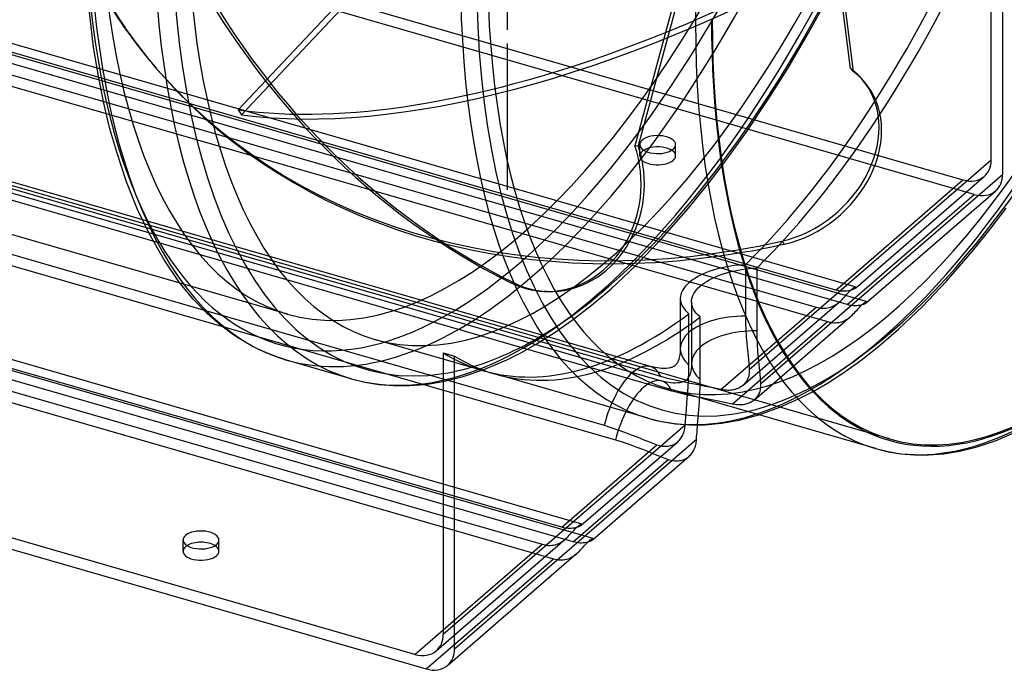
# Model space of a CAD drawing. Header units: millimetres. Extents: x -228 to 228, y -201 to 183.
# Tile 3 of 7: x 0 to 151, y -201 to -101. Entities that reach past the tile are written whole.
import ezdxf

# ---------------------------------------------------------------- set-up
doc = ezdxf.new("R2010")
doc.units = ezdxf.units.MM
doc.layers.add('HIDDEN', color=7, linetype='Continuous')
doc.layers.add('THICK', color=7, linetype='Continuous')

msp = doc.modelspace()

# ---------------------------------------------------------------- linework, layer by layer
at = {"layer": 'HIDDEN'}
for p, q in [((146.31, -127.97), (-62.31, -67.75)), ((-60.58, -66.52), (144.58, -125.74)), ((133.31, -165.46), (-200.98, -68.96)), ((74.78, -102.72), (74.78, -69.91)), ((74.78, -102.72), (74.78, -69.91)), ((127.34, -108.65), (122.87, -73.13)), ((68.57, -77.76), (33.51, -114.99)), ((34, -115.73), (69.49, -78.04)), ((94.31, -120.47), (105.32, -79.81)), ((106.03, -79.06), (94.8, -120.49)), ((148.91, -122.66), (148.91, -79.5)), ((-84.5, -80.74), (128.16, -142.13)), ((150.64, -80), (150.64, -124.89)), ((-86.23, -81.97), (129.89, -144.36)), ((125.08, -142.63), (-80.08, -83.4)), ((-83.08, -86), (122.08, -145.23)), ((126.81, -144.86), (-81.81, -84.64)), ((-84.81, -87.23), (123.81, -147.46)), ((120.92, -103.18), (124.35, -96.92)), ((96.69, -154.34), (-91.15, -100.11)), ((98.43, -156.57), (-92.88, -101.34)), ((98.25, -155.86), (-89.59, -101.64)), ((99.98, -158.1), (-91.32, -102.87)), ((117.71, -108.64), (120.92, -103.18)), ((74.78, -127.24), (74.78, -104.81)), ((74.78, -127.24), (74.78, -104.81)), ((114.59, -113.61), (117.71, -108.64)), ((127.34, -108.65), (127.75, -109.11)), ((22.14, -110), (21.73, -109.54)), ((-99.98, -110.37), (91.32, -165.6)), ((111.45, -118.31), (114.59, -113.61)), ((33.51, -114.99), (34, -115.73)), ((87.89, -180.73), (-128.23, -118.34)), ((108.15, -122.92), (111.45, -118.31)), ((83.08, -179), (-122.08, -119.78)), ((94.31, -120.47), (94.8, -120.49)), ((95.04, -122.05), (95.04, -120.32)), ((100.54, -122.05), (100.54, -120.32)), ((84.81, -181.23), (-123.81, -121.01)), ((-126.81, -123.61), (81.81, -183.83)), ((105.75, -126.07), (108.15, -122.92)), ((111.81, -154.79), (148.91, -122.66)), ((113.54, -157.02), (150.64, -124.89)), ((128.08, -142.32), (147.85, -125.19)), ((102.49, -130.09), (105.75, -126.07)), ((125.08, -142.63), (144.58, -125.74)), ((74.78, -127.24), (74.78, -127.24)), ((74.78, -127.24), (74.78, -127.24)), ((74.78, -127.24), (74.78, -127.24)), ((74.78, -127.24), (74.78, -127.24)), ((74.78, -127.24), (74.78, -127.24)), ((74.78, -127.24), (74.78, -127.24)), ((74.78, -127.24), (74.78, -127.24)), ((74.78, -127.24), (74.78, -127.24)), ((74.78, -127.24), (74.78, -127.24)), ((74.78, -127.24), (74.78, -127.24)), ((74.78, -127.24), (74.78, -127.24)), ((74.78, -127.24), (74.78, -127.24)), ((74.78, -127.24), (74.78, -127.24)), ((74.78, -127.24), (74.78, -127.24)), ((74.78, -127.24), (74.78, -127.24)), ((74.78, -127.24), (74.78, -127.24)), ((74.78, -127.24), (74.78, -127.24)), ((74.78, -127.24), (74.78, -127.24)), ((74.78, -127.24), (74.78, -127.24)), ((74.78, -127.24), (74.78, -127.24)), ((74.78, -127.24), (74.78, -127.24)), ((74.78, -127.24), (74.78, -127.24)), ((74.78, -127.24), (74.78, -127.24)), ((74.78, -127.24), (74.78, -127.24)), ((74.78, -127.24), (74.78, -127.24)), ((74.78, -127.24), (74.78, -127.24)), ((74.78, -127.24), (74.78, -127.24)), ((74.78, -127.24), (74.78, -127.24)), ((74.78, -127.24), (74.78, -127.24)), ((74.78, -127.24), (74.78, -127.24)), ((74.78, -127.24), (74.78, -127.24)), ((74.78, -127.24), (74.78, -127.24)), ((74.78, -127.24), (74.78, -127.24)), ((74.78, -127.24), (74.78, -127.24)), ((74.78, -127.24), (74.78, -127.24)), ((74.78, -127.24), (74.78, -127.24)), ((74.78, -127.24), (74.78, -127.24)), ((74.78, -127.24), (74.78, -127.24)), ((74.78, -127.24), (74.78, -127.24)), ((74.78, -127.24), (74.78, -127.24)), ((74.78, -127.24), (74.78, -127.24)), ((74.78, -127.24), (74.78, -127.24)), ((74.78, -127.24), (74.78, -127.24)), ((74.78, -127.24), (74.78, -127.24)), ((74.78, -127.24), (74.78, -127.24)), ((74.78, -127.24), (74.78, -127.24)), ((74.78, -127.24), (74.78, -127.24)), ((74.78, -127.24), (74.78, -127.24)), ((74.78, -127.24), (74.78, -127.24)), ((74.78, -127.24), (74.78, -127.24)), ((74.78, -127.24), (74.78, -127.24)), ((126.81, -144.86), (146.31, -127.97)), ((129.81, -144.55), (149.59, -127.42)), ((98.38, -134.78), (102.49, -130.09)), ((148.76, -133.26), (151.18, -130.04)), ((146.04, -136.65), (148.76, -133.26)), ((94.49, -138.81), (98.38, -134.78)), ((116.8, -135.13), (117.2, -135.58)), ((142.06, -141.26), (146.04, -136.65)), ((90.64, -142.41), (94.49, -138.81)), ((110.07, -138.82), (109.5, -138.88)), ((110.65, -138.78), (110.07, -138.82)), ((111.24, -138.75), (110.65, -138.78)), ((111.24, -138.75), (111.24, -146.62)), ((104.37, -140.34), (103.95, -140.56)), ((104.81, -140.13), (104.37, -140.34)), ((105.28, -139.94), (104.81, -140.13)), ((105.77, -139.75), (105.28, -139.94)), ((106.27, -139.58), (105.77, -139.75)), ((106.79, -139.42), (106.27, -139.58)), ((107.32, -139.28), (106.79, -139.42)), ((107.01, -140.44), (107.5, -140.25)), ((107.86, -139.16), (107.32, -139.28)), ((107.5, -140.25), (108, -140.08)), ((108.4, -139.05), (107.86, -139.16)), ((108, -140.08), (108.52, -139.92)), ((108.94, -138.96), (108.4, -139.05)), ((108.52, -139.92), (109.05, -139.78)), ((109.5, -138.88), (108.94, -138.96)), ((109.05, -139.78), (109.59, -139.66)), ((109.59, -139.66), (110.13, -139.55)), ((110.13, -139.55), (110.67, -139.46)), ((110.67, -139.46), (111.23, -139.38)), ((111.23, -139.38), (111.8, -139.32)), ((111.8, -139.32), (112.38, -139.28)), ((112.38, -139.28), (112.97, -139.25)), ((112.97, -139.25), (112.97, -148.86)), ((41.05, -146.33), (24.61, -141.58)), ((75.28, -141.51), (75.78, -141.53)), ((102.28, -141.78), (102.02, -142.07)), ((102.58, -141.5), (102.28, -141.78)), ((102.88, -141.26), (102.58, -141.5)), ((103.21, -141.02), (102.88, -141.26)), ((103.56, -140.79), (103.21, -141.02)), ((103.95, -140.56), (103.56, -140.79)), ((104.31, -142), (104.61, -141.76)), ((104.61, -141.76), (104.94, -141.52)), ((104.94, -141.52), (105.3, -141.29)), ((105.3, -141.29), (105.69, -141.06)), ((105.69, -141.06), (106.1, -140.84)), ((106.1, -140.84), (106.55, -140.63)), ((106.55, -140.63), (107.01, -140.44)), ((138.37, -145.14), (142.06, -141.26)), ((80.81, -142.84), (80.32, -142.82)), ((87.57, -145.01), (90.64, -142.41)), ((101.33, -143.29), (101.26, -143.61)), ((101.44, -142.98), (101.33, -143.29)), ((101.59, -142.67), (101.44, -142.98)), ((101.78, -142.37), (101.59, -142.67)), ((102.02, -142.07), (101.78, -142.37)), ((103.17, -143.48), (103.32, -143.17)), ((103.32, -143.17), (103.52, -142.87)), ((103.52, -142.87), (103.75, -142.57)), ((103.75, -142.57), (104.01, -142.28)), ((104.01, -142.28), (104.31, -142)), ((125.33, -142.69), (125.08, -142.63)), ((125.57, -142.74), (125.33, -142.69)), ((125.82, -142.78), (125.57, -142.74)), ((126.07, -142.8), (125.82, -142.78)), ((126.32, -142.81), (126.07, -142.8)), ((126.55, -142.8), (126.32, -142.81)), ((126.79, -142.78), (126.55, -142.8)), ((126.61, -143.45), (126.79, -143.24)), ((127.01, -142.75), (126.79, -142.78)), ((126.79, -143.24), (126.97, -143.05)), ((126.97, -143.05), (127.14, -142.87)), ((127.21, -142.71), (127.01, -142.75)), ((127.14, -142.87), (127.3, -142.71)), ((127.41, -142.65), (127.21, -142.71)), ((127.3, -142.71), (127.45, -142.57)), ((127.58, -142.59), (127.41, -142.65)), ((127.45, -142.57), (127.59, -142.44)), ((127.74, -142.53), (127.58, -142.59)), ((127.59, -142.44), (127.72, -142.34)), ((127.72, -142.34), (127.84, -142.25)), ((127.87, -142.46), (127.74, -142.53)), ((127.84, -142.25), (127.95, -142.19)), ((127.99, -142.39), (127.87, -142.46)), ((127.95, -142.19), (128.04, -142.15)), ((128.08, -142.32), (127.99, -142.39)), ((128.04, -142.15), (128.11, -142.13)), ((128.13, -142.27), (128.08, -142.32)), ((128.11, -142.13), (128.16, -142.13)), ((128.16, -142.22), (128.13, -142.27)), ((128.16, -142.13), (128.18, -142.14)), ((128.18, -142.19), (128.16, -142.22)), ((128.18, -142.14), (128.19, -142.16)), ((128.19, -142.16), (128.18, -142.19)), ((101.26, -143.61), (101.24, -143.92)), ((101.24, -143.92), (101.26, -144.23)), ((101.24, -143.92), (101.24, -151.62)), ((101.26, -144.23), (101.33, -144.54)), ((101.33, -144.54), (101.44, -144.84)), ((101.44, -144.84), (101.58, -145.13)), ((102.97, -144.42), (102.99, -144.11)), ((103, -144.73), (102.97, -144.42)), ((102.97, -144.42), (102.97, -153.86)), ((102.99, -144.11), (103.06, -143.79)), ((103.06, -145.04), (103, -144.73)), ((103.06, -143.79), (103.17, -143.48)), ((110.84, -157.25), (125.63, -144.44)), ((124.96, -144.93), (125.18, -144.79)), ((125.18, -144.79), (125.4, -144.62)), ((125.4, -144.62), (125.63, -144.44)), ((125.63, -144.44), (125.84, -144.25)), ((125.84, -144.25), (126.04, -144.05)), ((126.04, -144.05), (126.23, -143.85)), ((126.23, -143.85), (126.42, -143.65)), ((126.42, -143.65), (126.61, -143.45)), ((127.06, -144.92), (126.81, -144.86)), ((129.03, -144.94), (129.18, -144.8)), ((129.31, -144.82), (129.14, -144.88)), ((129.18, -144.8), (129.32, -144.68)), ((129.47, -144.76), (129.31, -144.82)), ((129.32, -144.68), (129.45, -144.57)), ((129.45, -144.57), (129.57, -144.49)), ((129.6, -144.69), (129.47, -144.76)), ((129.57, -144.49), (129.68, -144.42)), ((129.72, -144.62), (129.6, -144.69)), ((129.68, -144.42), (129.77, -144.38)), ((129.81, -144.55), (129.72, -144.62)), ((129.77, -144.38), (129.84, -144.36)), ((129.86, -144.5), (129.81, -144.55)), ((129.84, -144.36), (129.89, -144.36)), ((129.9, -144.46), (129.86, -144.5)), ((129.89, -144.36), (129.91, -144.37)), ((129.92, -144.42), (129.9, -144.46)), ((129.91, -144.37), (129.92, -144.39)), ((129.92, -144.39), (129.92, -144.42)), ((28.14, -145.63), (89.59, -163.36)), ((84.69, -147.23), (87.57, -145.01)), ((101.58, -145.13), (101.77, -145.41)), ((101.77, -145.41), (102, -145.7)), ((102, -145.7), (102.27, -145.98)), ((102.27, -145.98), (102.58, -146.25)), ((102.58, -154.12), (102.58, -146.25)), ((103.17, -145.34), (103.06, -145.04)), ((103.31, -145.63), (103.17, -145.34)), ((103.5, -145.91), (103.31, -145.63)), ((103.73, -146.2), (103.5, -145.91)), ((104, -146.48), (103.73, -146.2)), ((107.48, -157.87), (122.08, -145.23)), ((122.08, -145.23), (122.32, -145.29)), ((122.32, -145.29), (122.57, -145.34)), ((122.57, -145.34), (122.82, -145.38)), ((122.82, -145.38), (123.07, -145.4)), ((123.07, -145.4), (123.32, -145.4)), ((123.32, -145.4), (123.57, -145.39)), ((123.57, -145.39), (123.81, -145.36)), ((123.81, -145.36), (124.05, -145.31)), ((124.05, -145.31), (124.29, -145.24)), ((124.29, -145.24), (124.52, -145.15)), ((124.52, -145.15), (124.74, -145.05)), ((124.74, -145.05), (124.96, -144.93)), ((127.31, -144.97), (127.06, -144.92)), ((127.55, -145.01), (127.31, -144.97)), ((127.8, -145.03), (127.55, -145.01)), ((127.57, -146.48), (127.77, -146.28)), ((127.77, -146.28), (127.96, -146.09)), ((128.05, -145.04), (127.8, -145.03)), ((127.96, -146.09), (128.15, -145.88)), ((128.29, -145.03), (128.05, -145.04)), ((128.15, -145.88), (128.34, -145.68)), ((128.52, -145.01), (128.29, -145.03)), ((128.34, -145.68), (128.52, -145.48)), ((128.74, -144.98), (128.52, -145.01)), ((128.52, -145.48), (128.7, -145.29)), ((128.7, -145.29), (128.87, -145.11)), ((128.94, -144.94), (128.74, -144.98)), ((128.87, -145.11), (129.03, -144.94)), ((129.14, -144.88), (128.94, -144.94)), ((134.71, -148.62), (138.37, -145.14)), ((81.94, -149.17), (84.69, -147.23)), ((104.31, -146.75), (104, -146.48)), ((104.31, -156.36), (104.31, -146.75)), ((109.21, -160.1), (123.81, -147.46)), ((111.24, -146.62), (111.26, -147.66)), ((111.26, -147.66), (111.3, -148.71)), ((112.57, -159.48), (127.36, -146.67)), ((123.81, -147.46), (124.06, -147.52)), ((124.06, -147.52), (124.3, -147.57)), ((124.3, -147.57), (124.55, -147.61)), ((124.55, -147.61), (124.8, -147.63)), ((124.8, -147.63), (125.05, -147.63)), ((125.05, -147.63), (125.3, -147.62)), ((125.3, -147.62), (125.54, -147.59)), ((125.54, -147.59), (125.78, -147.54)), ((125.78, -147.54), (126.02, -147.47)), ((126.02, -147.47), (126.25, -147.38)), ((126.25, -147.38), (126.47, -147.28)), ((126.47, -147.28), (126.69, -147.16)), ((126.69, -147.16), (126.91, -147.02)), ((126.91, -147.02), (127.14, -146.86)), ((127.14, -146.86), (127.36, -146.67)), ((127.36, -146.67), (127.57, -146.48)), ((79.29, -150.84), (81.94, -149.17)), ((111.3, -148.71), (111.37, -149.76)), ((112.97, -148.86), (112.99, -149.89)), ((131.69, -151.23), (134.71, -148.62)), ((76.91, -152.18), (79.29, -150.84)), ((111.37, -149.76), (111.45, -150.8)), ((111.45, -150.8), (111.55, -151.83)), ((112.99, -149.89), (113.03, -150.95)), ((74.66, -153.32), (76.91, -152.18)), ((101.22, -152.12), (101.18, -152.55)), ((101.24, -151.62), (101.22, -152.12)), ((111.55, -151.83), (111.65, -152.83)), ((113.03, -150.95), (113.1, -152)), ((113.1, -152), (113.19, -153.04)), ((128.95, -153.38), (131.69, -151.23)), ((71.08, -154.99), (64.91, -153.21)), ((71.3, -154.77), (74.66, -153.32)), ((100.74, -153.87), (100.68, -153.95)), ((100.8, -153.76), (100.74, -153.87)), ((100.86, -153.65), (100.8, -153.76)), ((100.92, -153.51), (100.86, -153.65)), ((101.01, -153.27), (100.92, -153.51)), ((101.09, -152.98), (101.01, -153.27)), ((101.18, -152.55), (101.09, -152.98)), ((102.97, -153.86), (102.96, -154.35)), ((111.65, -152.83), (111.74, -153.79)), ((111.74, -153.79), (111.81, -154.79)), ((113.19, -153.04), (113.28, -154.06)), ((126.33, -155.25), (128.95, -153.38)), ((67.99, -155.89), (71.3, -154.77)), ((97.41, -154.51), (96.69, -154.34)), ((98.04, -154.61), (97.41, -154.51)), ((98.41, -154.64), (98.04, -154.61)), ((98.75, -154.65), (98.41, -154.64)), ((99.09, -154.64), (98.75, -154.65)), ((99.45, -154.6), (99.09, -154.64)), ((99.74, -154.54), (99.45, -154.6)), ((99.81, -154.52), (99.74, -154.54)), ((99.93, -154.48), (99.81, -154.52)), ((100.04, -154.44), (99.93, -154.48)), ((100.13, -154.4), (100.04, -154.44)), ((100.21, -154.36), (100.13, -154.4)), ((100.23, -154.35), (100.21, -154.36)), ((100.3, -154.31), (100.23, -154.35)), ((100.36, -154.27), (100.3, -154.31)), ((100.42, -154.23), (100.36, -154.27)), ((100.47, -154.18), (100.42, -154.23)), ((100.52, -154.14), (100.47, -154.18)), ((100.6, -154.05), (100.52, -154.14)), ((100.68, -153.95), (100.6, -154.05)), ((102.52, -156.32), (102.57, -155.19)), ((102.57, -155.19), (102.58, -154.12)), ((102.82, -155.21), (102.74, -155.51)), ((102.91, -154.78), (102.82, -155.21)), ((102.96, -154.35), (102.91, -154.78)), ((111.8, -155.36), (111.78, -155.55)), ((111.82, -155.18), (111.8, -155.36)), ((111.81, -154.79), (111.82, -154.98)), ((111.82, -154.98), (111.82, -155.18)), ((113.28, -154.06), (113.38, -155.06)), ((113.38, -155.06), (113.47, -156.03)), ((123.81, -156.88), (126.33, -155.25)), ((64.91, -156.65), (67.99, -155.89)), ((99.31, -156.16), (98.25, -155.86)), ((99.14, -156.74), (98.43, -156.57)), ((99.78, -156.84), (99.14, -156.74)), ((100.45, -156.43), (99.31, -156.16)), ((100.15, -156.88), (99.78, -156.84)), ((100.48, -156.88), (100.15, -156.88)), ((101.63, -156.69), (100.45, -156.43)), ((100.83, -156.87), (100.48, -156.88)), ((101.18, -156.83), (100.83, -156.87)), ((101.47, -156.77), (101.18, -156.83)), ((101.54, -156.75), (101.47, -156.77)), ((101.66, -156.71), (101.54, -156.75)), ((102.82, -156.94), (101.63, -156.69)), ((101.77, -156.67), (101.66, -156.71)), ((101.86, -156.63), (101.77, -156.67)), ((101.94, -156.59), (101.86, -156.63)), ((101.96, -156.58), (101.94, -156.59)), ((102.03, -156.54), (101.96, -156.58)), ((102.09, -156.5), (102.03, -156.54)), ((102.15, -156.46), (102.09, -156.5)), ((102.2, -156.42), (102.15, -156.46)), ((102.25, -156.37), (102.2, -156.42)), ((102.33, -156.29), (102.25, -156.37)), ((102.41, -156.19), (102.33, -156.29)), ((102.47, -156.1), (102.41, -156.19)), ((102.46, -157.49), (102.52, -156.32)), ((102.53, -155.99), (102.47, -156.1)), ((102.59, -155.88), (102.53, -155.99)), ((102.65, -155.74), (102.59, -155.88)), ((102.74, -155.51), (102.65, -155.74)), ((104.01, -157.17), (102.82, -156.94)), ((104.3, -157.44), (104.31, -156.36)), ((111.2, -156.87), (111.08, -157.01)), ((111.3, -156.73), (111.2, -156.87)), ((111.4, -156.58), (111.3, -156.73)), ((111.49, -156.42), (111.4, -156.58)), ((111.57, -156.26), (111.49, -156.42)), ((111.63, -156.09), (111.57, -156.26)), ((111.69, -155.91), (111.63, -156.09)), ((111.74, -155.73), (111.69, -155.91)), ((111.78, -155.55), (111.74, -155.73)), ((113.47, -156.03), (113.54, -157.02)), ((121.52, -158.21), (123.81, -156.88)), ((101.05, -158.39), (99.98, -158.1)), ((102.18, -158.67), (101.05, -158.39)), ((102.37, -158.67), (102.46, -157.49)), ((105.14, -157.39), (104.01, -157.17)), ((104.25, -158.59), (104.3, -157.44)), ((106.29, -157.62), (105.14, -157.39)), ((107.48, -157.87), (106.29, -157.62)), ((107.7, -157.91), (107.48, -157.87)), ((107.91, -157.95), (107.7, -157.91)), ((108.13, -157.97), (107.91, -157.95)), ((108.34, -157.99), (108.13, -157.97)), ((108.55, -158), (108.34, -157.99)), ((108.75, -158), (108.55, -158)), ((108.95, -157.99), (108.75, -158)), ((109.15, -157.97), (108.95, -157.99)), ((109.34, -157.94), (109.15, -157.97)), ((109.53, -157.9), (109.34, -157.94)), ((109.72, -157.85), (109.53, -157.9)), ((109.89, -157.79), (109.72, -157.85)), ((110.06, -157.73), (109.89, -157.79)), ((110.23, -157.65), (110.06, -157.73)), ((110.39, -157.57), (110.23, -157.65)), ((110.54, -157.47), (110.39, -157.57)), ((110.69, -157.37), (110.54, -157.47)), ((110.83, -157.26), (110.69, -157.37)), ((110.96, -157.14), (110.83, -157.26)), ((111.08, -157.01), (110.96, -157.14)), ((113.37, -158.32), (113.3, -158.49)), ((113.42, -158.14), (113.37, -158.32)), ((113.47, -157.97), (113.42, -158.14)), ((113.51, -157.78), (113.47, -157.97)), ((113.53, -157.6), (113.51, -157.78)), ((113.55, -157.41), (113.53, -157.6)), ((113.54, -157.02), (113.55, -157.22)), ((113.55, -157.22), (113.55, -157.41)), ((119.38, -159.32), (121.52, -158.21)), ((103.36, -158.93), (102.18, -158.67)), ((102.18, -160.96), (102.27, -159.84)), ((102.27, -159.84), (102.37, -158.67)), ((104.56, -159.17), (103.36, -158.93)), ((104.09, -160.98), (104.18, -159.78)), ((104.18, -159.78), (104.25, -158.59)), ((105.74, -159.4), (104.56, -159.17)), ((106.87, -159.62), (105.74, -159.4)), ((108.02, -159.85), (106.87, -159.62)), ((109.21, -160.1), (108.02, -159.85)), ((111.8, -159.96), (111.62, -160.03)), ((111.96, -159.88), (111.8, -159.96)), ((112.12, -159.8), (111.96, -159.88)), ((112.27, -159.7), (112.12, -159.8)), ((112.42, -159.6), (112.27, -159.7)), ((112.56, -159.49), (112.42, -159.6)), ((112.69, -159.37), (112.56, -159.49)), ((112.81, -159.24), (112.69, -159.37)), ((112.93, -159.1), (112.81, -159.24)), ((113.03, -158.96), (112.93, -159.1)), ((113.13, -158.81), (113.03, -158.96)), ((113.22, -158.65), (113.13, -158.81)), ((113.3, -158.49), (113.22, -158.65)), ((116.5, -160.6), (119.38, -159.32)), ((102.09, -162.1), (102.18, -160.96)), ((104, -162.17), (104.09, -160.98)), ((109.43, -160.14), (109.21, -160.1)), ((109.65, -160.18), (109.43, -160.14)), ((109.86, -160.21), (109.65, -160.18)), ((110.07, -160.22), (109.86, -160.21)), ((110.28, -160.23), (110.07, -160.22)), ((110.48, -160.23), (110.28, -160.23)), ((110.69, -160.22), (110.48, -160.23)), ((110.88, -160.2), (110.69, -160.22)), ((111.08, -160.17), (110.88, -160.2)), ((111.26, -160.13), (111.08, -160.17)), ((111.45, -160.08), (111.26, -160.13)), ((111.62, -160.03), (111.45, -160.08)), ((113.28, -161.76), (116.5, -160.6)), ((102.01, -163.28), (102.09, -162.1)), ((103.9, -163.3), (104, -162.17)), ((64.91, -195.41), (102.01, -163.28)), ((89.59, -163.36), (90.63, -163.68)), ((90.63, -163.68), (91.68, -164.03)), ((91.68, -164.03), (92.72, -164.41)), ((92.72, -164.41), (93.74, -164.81)), ((101.78, -164.5), (101.84, -164.31)), ((101.84, -164.31), (101.89, -164.11)), ((101.89, -164.11), (101.93, -163.91)), ((101.93, -163.91), (101.97, -163.71)), ((101.97, -163.71), (101.99, -163.49)), ((101.99, -163.49), (102.01, -163.28)), ((86.08, -178.69), (100.87, -165.88)), ((91.32, -165.6), (92.36, -165.91)), ((92.36, -165.91), (93.41, -166.26)), ((93.74, -164.81), (94.73, -165.2)), ((94.73, -165.2), (95.68, -165.58)), ((95.68, -165.58), (96.65, -165.97)), ((96.65, -165.97), (97.68, -166.36)), ((100.58, -166.1), (100.72, -166)), ((100.72, -166), (100.86, -165.89)), ((100.86, -165.89), (101, -165.76)), ((101, -165.76), (101.12, -165.63)), ((101.12, -165.63), (101.24, -165.49)), ((101.24, -165.49), (101.35, -165.35)), ((101.35, -165.35), (101.45, -165.19)), ((101.45, -165.19), (101.55, -165.03)), ((101.55, -165.03), (101.63, -164.86)), ((101.63, -164.86), (101.71, -164.68)), ((101.71, -164.68), (101.78, -164.5)), ((83.08, -179), (97.68, -166.36)), ((93.41, -166.26), (94.45, -166.64)), ((94.45, -166.64), (95.47, -167.04)), ((95.47, -167.04), (96.46, -167.44)), ((96.46, -167.44), (97.41, -167.82)), ((97.68, -166.36), (97.87, -166.42)), ((97.87, -166.42), (98.06, -166.48)), ((98.06, -166.48), (98.26, -166.52)), ((98.26, -166.52), (98.45, -166.55)), ((98.45, -166.55), (98.64, -166.57)), ((98.64, -166.57), (98.84, -166.58)), ((98.84, -166.58), (99.03, -166.58)), ((99.03, -166.58), (99.22, -166.57)), ((99.22, -166.57), (99.4, -166.55)), ((99.4, -166.55), (99.58, -166.51)), ((99.58, -166.51), (99.76, -166.47)), ((99.76, -166.47), (99.94, -166.42)), ((99.94, -166.42), (100.1, -166.35)), ((100.1, -166.35), (100.27, -166.28)), ((100.27, -166.28), (100.43, -166.19)), ((100.43, -166.19), (100.58, -166.1)), ((84.81, -181.23), (99.41, -168.59)), ((97.41, -167.82), (98.38, -168.2)), ((98.38, -168.2), (99.41, -168.59)), ((99.41, -168.59), (99.6, -168.66)), ((99.6, -168.66), (99.8, -168.71)), ((99.8, -168.71), (99.99, -168.75)), ((99.99, -168.75), (100.18, -168.78)), ((100.18, -168.78), (100.38, -168.81)), ((100.38, -168.81), (100.57, -168.82)), ((100.57, -168.82), (100.76, -168.81)), ((100.76, -168.81), (100.95, -168.8)), ((100.95, -168.8), (101.13, -168.78)), ((101.13, -168.78), (101.32, -168.75)), ((101.32, -168.75), (101.49, -168.7)), ((101.49, -168.7), (101.67, -168.65)), ((101.67, -168.65), (101.84, -168.58)), ((101.84, -168.58), (102, -168.51)), ((102, -168.51), (102.16, -168.43)), ((102.16, -168.43), (102.31, -168.33)), ((102.31, -168.33), (102.46, -168.23)), ((102.46, -168.23), (102.6, -168.12)), ((86.16, -178.5), (64.91, -172.37)), ((64.91, -177.22), (80.08, -181.6)), ((83.33, -179.07), (83.08, -179)), ((83.57, -179.12), (83.33, -179.07)), ((83.82, -179.15), (83.57, -179.12)), ((84.07, -179.17), (83.82, -179.15)), ((84.32, -179.18), (84.07, -179.17)), ((84.55, -179.17), (84.32, -179.18)), ((84.79, -179.15), (84.55, -179.17)), ((85.01, -179.12), (84.79, -179.15)), ((84.79, -179.62), (84.97, -179.42)), ((84.97, -179.42), (85.14, -179.24)), ((85.21, -179.08), (85.01, -179.12)), ((85.14, -179.24), (85.3, -179.08)), ((85.41, -179.03), (85.21, -179.08)), ((85.3, -179.08), (85.45, -178.94)), ((85.58, -178.97), (85.41, -179.03)), ((85.45, -178.94), (85.59, -178.81)), ((85.74, -178.9), (85.58, -178.97)), ((85.59, -178.81), (85.72, -178.71)), ((85.72, -178.71), (85.84, -178.63)), ((85.87, -178.83), (85.74, -178.9)), ((85.84, -178.63), (85.95, -178.56)), ((85.99, -178.76), (85.87, -178.83)), ((85.95, -178.56), (86.04, -178.52)), ((86.08, -178.69), (85.99, -178.76)), ((86.04, -178.52), (86.11, -178.5)), ((86.13, -178.64), (86.08, -178.69)), ((86.11, -178.5), (86.16, -178.5)), ((86.16, -178.6), (86.13, -178.64)), ((86.16, -178.5), (86.18, -178.51)), ((86.18, -178.56), (86.16, -178.6)), ((86.18, -178.51), (86.19, -178.53)), ((86.19, -178.53), (86.18, -178.56)), ((25.04, -182.67), (25.04, -180.94)), ((30.54, -182.67), (30.54, -180.94)), ((63.85, -197.94), (83.63, -180.81)), ((83.18, -181.16), (83.4, -181)), ((83.4, -181), (83.63, -180.81)), ((83.63, -180.81), (83.84, -180.62)), ((83.84, -180.62), (84.05, -180.42)), ((84.05, -180.42), (84.24, -180.22)), ((84.24, -180.22), (84.43, -180.02)), ((84.43, -180.02), (84.61, -179.82)), ((84.61, -179.82), (84.79, -179.62)), ((64.91, -194.74), (80.08, -181.6)), ((80.08, -181.6), (80.33, -181.66)), ((80.33, -181.66), (80.57, -181.71)), ((80.57, -181.71), (80.82, -181.75)), ((80.82, -181.75), (81.07, -181.77)), ((81.07, -181.77), (81.32, -181.77)), ((81.32, -181.77), (81.57, -181.76)), ((81.57, -181.76), (81.81, -181.73)), ((81.81, -181.73), (82.05, -181.68)), ((82.05, -181.68), (82.29, -181.61)), ((82.29, -181.61), (82.52, -181.52)), ((82.52, -181.52), (82.75, -181.42)), ((82.75, -181.42), (82.97, -181.3)), ((82.97, -181.3), (83.18, -181.16)), ((85.07, -181.3), (84.81, -181.23)), ((85.34, -181.35), (85.07, -181.3)), ((85.61, -181.39), (85.34, -181.35)), ((85.87, -181.41), (85.61, -181.39)), ((86.13, -181.41), (85.87, -181.41)), ((86.38, -181.4), (86.13, -181.41)), ((86.63, -181.37), (86.38, -181.4)), ((86.85, -181.33), (86.63, -181.37)), ((87.07, -181.28), (86.85, -181.33)), ((62.31, -200.72), (81.81, -183.83)), ((81.81, -183.83), (82.06, -183.9)), ((82.06, -183.9), (82.31, -183.95)), ((82.31, -183.95), (82.56, -183.98)), ((82.56, -183.98), (82.81, -184)), ((82.81, -184), (83.05, -184.01)), ((83.05, -184.01), (83.3, -183.99)), ((83.3, -183.99), (83.55, -183.96)), ((83.55, -183.96), (83.79, -183.91)), ((83.79, -183.91), (84.02, -183.84)), ((84.02, -183.84), (84.25, -183.76)), ((84.25, -183.76), (84.48, -183.65)), ((84.48, -183.65), (84.7, -183.53)), ((84.7, -183.53), (84.92, -183.39)), ((84.92, -183.39), (85.14, -183.23)), ((85.14, -183.23), (85.36, -183.05))]:
    msp.add_line(p, q, dxfattribs=at)
for centre, major_axis, ratio, start_param, end_param in [((76.89, -22.19), (37.16, 128.74), 0.433013, -2.55359, -0.982794), ((78.62, -22.69), (-37.72, -130.66), 0.433013, 0.588003, 2.158799), ((76.89, -22.19), (35.83, 124.13), 0.433013, -3.141592, -0.982794), ((88.53, -25.55), (-37.72, -130.66), 0.433013, 0.588003, 2.158799), ((90.26, -26.05), (-37.16, -128.74), 0.433013, 0.588003, 2.158799), ((90.26, -26.05), (-35.83, -124.13), 0.433013, 0, 2.158799), ((132.16, -38.15), (-35.83, -124.13), 0.433013, 0.588003, 2.158799), ((133.71, -38.6), (-34.39, -119.14), 0.433013, 0, 2.158799), ((133.71, -38.6), (-35.33, -122.4), 0.433013, 0.588003, 2.158799), ((120.29, -24.58), (-5.75, -127.17), 0.869848, -1.588221, -0.366491), ((120.78, -24.6), (5.75, 127.17), 0.869848, 1.553372, 2.775102), ((113.22, -30.34), (-106.05, -70.42), 0.454221, 0.474554, 1.696285), ((76.89, -22.19), (35.83, 124.13), 0.433013, 2.158799, 3.141593), ((106.91, -30.86), (35.83, 124.13), 0.433013, -2.48651, -1.845802), ((76.89, -22.19), (37.16, 128.74), 0.433013, 2.158799, 3.729595), ((108.64, -31.36), (-35.83, -124.13), 0.433013, 0.655083, 1.295791), ((116.8, -24.89), (-95.07, -84.65), 0.791154, -0.264666, 0.000001), ((117.2, -25.34), (95.07, 84.65), 0.791154, 2.876926, 3.141594), ((113.71, -31.08), (106.05, 70.42), 0.454221, -2.667038, -1.756887), ((74.78, -102.72), (0.00082, 0.00147), 0.38669, -2.745833, -0.614208), ((74.78, -102.72), (0.00082, 0.00147), 0.38669, -0.614208, -0.078822), ((74.78, -102.72), (0.00082, 0.00147), 0.38669, 3.062771, 3.537353), ((74.78, -102.72), (0.00082, 0.00147), 0.38669, -0.078822, 2.539163), ((74.78, -102.72), (0.00082, 0.00147), 0.38669, 2.539163, 3.062771), ((74.78, -104.81), (0.00082, 0.00147), 0.38669, -0.078822, 2.539163), ((74.78, -104.81), (0.00082, 0.00147), 0.38669, -0.614208, -0.078822), ((74.78, -104.81), (0.00082, 0.00147), 0.38669, -2.745833, -0.614208), ((74.78, -104.81), (0.00082, 0.00147), 0.38669, 3.062771, 3.537353), ((74.78, -104.81), (0.00082, 0.00147), 0.38669, 2.539163, 3.062771), ((116.8, -120.99), (-12.19, -10.85), 0.791154, -3.007272, -2.969927), ((116.8, -24.89), (-95.07, -84.65), 0.791154, 0.000001, 0.957064), ((117.2, -25.34), (95.07, 84.65), 0.791154, -3.141591, -2.241307), ((116.8, -120.99), (-12.19, -10.85), 0.791154, 0.957064, 3.141543), ((97.79, -120.32), (-2.75, 0), 0.5, 3.141499, 5.759587), ((81.05, -126.52), (-0.74, -16.3), 0.869848, 0.000003, 1.989704), ((81.55, -126.54), (0.74, 16.3), 0.869848, -3.14159, -1.151889), ((97.79, -120.32), (-2.75, 0), 0.5, -0.523599, -0.000094), ((97.79, -120.32), (-2.75, 0), 0.5, -0.000094, 2.617994), ((97.79, -122.05), (2.75, 0), 0.5, -0.000094, 2.617994), ((97.79, -120.32), (-2.75, 0), 0.5, 2.617994, 3.141499), ((97.79, -122.05), (2.75, 0), 0.5, 2.617994, 3.141499), ((97.79, -122.05), (2.75, 0), 0.5, 3.141499, 5.759587), ((97.79, -122.05), (2.75, 0), 0.5, -0.523599, -0.000094), ((144.58, -121.41), (-3.27, 3.78), 0.75, -3.141514, -2.427868), ((144.58, -121.41), (-3.27, 3.78), 0.75, 2.284521, 3.141672), ((146.31, -123.64), (3.27, -3.78), 0.75, 0.000079, 0.713724), ((146.31, -123.64), (3.27, -3.78), 0.75, -0.857072, 0.000079), ((78.62, -22.69), (-37.72, -130.66), 0.433013, 0.000107, 0.588003), ((81.05, -126.52), (-0.74, -16.3), 0.869848, -0.366491, 0.000003), ((81.55, -126.54), (0.74, 16.3), 0.869848, 2.775102, 3.141596), ((88.53, -25.55), (-37.72, -130.66), 0.433013, 0.000107, 0.588003), ((90.26, -26.05), (-37.16, -128.74), 0.433013, 0.20004, 0.588003), ((106.91, -30.86), (35.83, 124.13), 0.433013, 3.141593, 3.662515), ((108.64, -31.36), (-35.83, -124.13), 0.433013, 0, 0.520922), ((111.24, -151.62), (10, 0), 0.5, 1.570796, 2.617994), ((111.24, -151.62), (10, 0), 0.5, 2.617994, 3.665191), ((112.97, -153.86), (10, 0), 0.5, 1.570796, 2.617994), ((133.71, -38.6), (-35.33, -122.4), 0.433013, 0.231548, 0.588003), ((132.16, -38.15), (-35.83, -124.13), 0.433013, 0.000107, 0.588003), ((106.91, -30.86), (35.83, 124.13), 0.433013, 3.021807, 3.141593), ((112.97, -153.86), (10, 0), 0.5, 2.617994, 3.665191), ((93.92, -163.94), (2.77, 9.61), 0.433013, -0.459195, 0.588003), ((93.92, -163.94), (2.77, 9.61), 0.433013, 0.588003, 1.6352), ((165.58, -47.8), (-34.39, -119.14), 0.433013, 0.000107, 0.588003), ((95.65, -166.18), (2.77, 9.61), 0.433013, -0.459195, 0.588003), ((95.65, -166.18), (2.77, 9.61), 0.433013, 0.588003, 1.6352), ((27.79, -182.67), (2.75, 0), 0.5, 2.617994, 3.141499), ((27.79, -182.67), (2.75, 0), 0.5, 2.46025, 2.617994), ((27.79, -182.67), (2.75, 0), 0.5, -0.000094, 0.681342), ((27.79, -182.67), (2.75, 0), 0.5, 3.141499, 5.759587), ((27.79, -182.67), (2.75, 0), 0.5, -0.523599, -0.000094)]:
    msp.add_ellipse(centre, major_axis=major_axis, ratio=ratio, start_param=start_param, end_param=end_param, dxfattribs=at)
at = {"layer": 'THICK'}
for p, q in [((123.19, -72.92), (127.75, -109.11)), ((11.32, -105.38), (10.27, -96.36)), ((12.06, -109.81), (11.32, -105.38)), ((12.9, -113.98), (12.06, -109.81)), ((129.39, -110.6), (128.98, -110.14)), ((13.84, -117.88), (12.9, -113.98)), ((64.91, -172.37), (-126.5, -117.11)), ((14.87, -121.5), (13.84, -117.88)), ((16.37, -126.01), (14.87, -121.5)), ((-125.08, -122.37), (64.91, -177.22)), ((24.61, -141.58), (-39.25, -123.15)), ((-41.87, -125.42), (28.14, -145.63)), ((18.07, -130.25), (16.37, -126.01)), ((19.84, -133.97), (18.07, -130.25)), ((22.14, -138.01), (19.84, -133.97)), ((24.46, -141.39), (22.14, -138.01)), ((60.58, -198.49), (-144.58, -139.26)), ((-146.31, -140.49), (62.31, -200.72)), ((26.61, -144.01), (24.46, -141.39)), ((28.75, -146.22), (26.61, -144.01)), ((30.79, -148.02), (28.75, -146.22)), ((32.83, -149.53), (30.79, -148.02)), ((34.38, -150.52), (32.83, -149.53)), ((35.93, -151.38), (34.38, -150.52)), ((64.91, -153.21), (54.42, -150.19)), ((36.84, -151.83), (35.93, -151.38)), ((38.85, -152.68), (36.84, -151.83)), ((64.91, -152.25), (66.64, -152.75)), ((64.91, -152.25), (64.91, -195.41)), ((40.9, -153.36), (38.85, -152.68)), ((50.81, -156.22), (40.9, -153.36)), ((66.64, -197.64), (66.64, -152.75)), ((50.81, -156.22), (52.9, -156.74)), ((52.9, -156.74), (55.06, -157.09)), ((62.22, -157.08), (64.91, -156.65)), ((96.33, -162.28), (72.81, -155.49)), ((55.06, -157.09), (57.32, -157.27)), ((57.32, -157.27), (59.68, -157.28)), ((59.68, -157.28), (62.22, -157.08)), ((131.2, -166.94), (99.32, -157.74)), ((96.33, -162.28), (98.38, -162.78)), ((98.38, -162.78), (100.5, -163.12)), ((107.58, -163.04), (110.27, -162.56)), ((110.27, -162.56), (113.28, -161.76)), ((100.5, -163.12), (102.73, -163.29)), ((102.73, -163.29), (105.07, -163.27)), ((103.79, -164.77), (103.82, -164.39)), ((103.82, -164.39), (103.85, -164.02)), ((103.85, -164.02), (103.87, -163.66)), ((103.87, -163.66), (103.9, -163.3)), ((105.07, -163.27), (107.58, -163.04)), ((149.68, -165.68), (152.75, -164.38)), ((66.64, -197.64), (103.74, -165.51)), ((103.66, -166.14), (103.7, -165.94)), ((103.7, -165.94), (103.72, -165.73)), ((103.72, -165.73), (103.74, -165.51)), ((103.74, -165.51), (103.76, -165.14)), ((103.76, -165.14), (103.79, -164.77)), ((146.75, -166.66), (149.68, -165.68)), ((103.08, -167.58), (103.18, -167.42)), ((103.18, -167.42), (103.28, -167.26)), ((103.28, -167.26), (103.36, -167.09)), ((103.36, -167.09), (103.44, -166.91)), ((103.44, -166.91), (103.51, -166.73)), ((103.51, -166.73), (103.57, -166.54)), ((103.57, -166.54), (103.62, -166.35)), ((103.62, -166.35), (103.66, -166.14)), ((131.2, -166.94), (133.1, -167.4)), ((133.1, -167.4), (135.06, -167.73)), ((141.58, -167.72), (144.03, -167.33)), ((144.03, -167.33), (146.75, -166.66)), ((87.81, -180.92), (102.6, -168.11)), ((102.6, -168.12), (102.73, -168)), ((102.73, -168), (102.85, -167.87)), ((102.85, -167.87), (102.97, -167.73)), ((102.97, -167.73), (103.08, -167.58)), ((135.06, -167.73), (137.12, -167.9)), ((137.12, -167.9), (139.27, -167.9)), ((139.27, -167.9), (141.58, -167.72)), ((87.18, -181.17), (87.32, -181.05)), ((87.32, -181.05), (87.45, -180.94)), ((87.45, -180.94), (87.57, -180.86)), ((87.63, -181.05), (87.51, -181.11)), ((87.57, -180.86), (87.68, -180.79)), ((87.73, -180.98), (87.63, -181.05)), ((87.68, -180.79), (87.77, -180.75)), ((87.81, -180.92), (87.73, -180.98)), ((87.77, -180.75), (87.84, -180.73)), ((87.86, -180.87), (87.81, -180.92)), ((87.84, -180.73), (87.89, -180.73)), ((87.9, -180.83), (87.86, -180.87)), ((87.89, -180.73), (87.91, -180.74)), ((87.92, -180.79), (87.9, -180.83)), ((87.91, -180.74), (87.92, -180.77)), ((87.92, -180.77), (87.92, -180.79)), ((85.78, -182.65), (85.97, -182.45)), ((85.97, -182.45), (86.16, -182.25)), ((86.16, -182.25), (86.34, -182.05)), ((86.34, -182.05), (86.52, -181.85)), ((86.52, -181.85), (86.7, -181.66)), ((86.7, -181.66), (86.87, -181.48)), ((86.87, -181.48), (87.03, -181.31)), ((87.03, -181.31), (87.18, -181.17)), ((87.23, -181.23), (87.07, -181.28)), ((87.38, -181.17), (87.23, -181.23)), ((87.51, -181.11), (87.38, -181.17)), ((65.59, -200.17), (85.36, -183.04)), ((85.36, -183.05), (85.57, -182.85)), ((85.57, -182.85), (85.78, -182.65)), ((60.58, -198.49), (64.91, -194.74))]:
    msp.add_line(p, q, dxfattribs=at)
for centre, major_axis, ratio, start_param, end_param in [((165.58, -47.8), (-34.39, -119.14), 0.433013, -3.141486, -0.982794), ((167.14, -48.25), (33.84, 117.21), 0.433013, -3.141592, -0.982794), ((78.62, -22.69), (-37.72, -130.66), 0.433013, -0.982794, 0.000107), ((90.26, -26.05), (-35.83, -124.13), 0.433013, -0.982794, 0), ((88.53, -25.55), (-37.72, -130.66), 0.433013, -0.982794, 0), ((90.26, -26.05), (-37.16, -128.74), 0.433013, -0.982794, 0.20004), ((133.71, -38.6), (-34.39, -119.14), 0.433013, -0.982794, 0), ((132.16, -38.15), (-35.83, -124.13), 0.433013, -0.982794, 0.000107), ((133.71, -38.6), (-35.33, -122.4), 0.433013, -0.982794, 0.231548), ((167.14, -48.25), (33.84, 117.21), 0.433013, 2.158799, 3.141593), ((165.58, -47.8), (-34.39, -119.14), 0.433013, -0.982794, 0.000107), ((167.14, -48.25), (-33.89, -117.41), 0.433013, -0.982794, 0.588003), ((116.8, -120.99), (-12.19, -10.85), 0.791154, 3.141543, 3.275913), ((117.2, -121.45), (12.19, 10.85), 0.791154, -0.000049, 0.171666), ((117.2, -121.45), (12.19, 10.85), 0.791154, -2.184528, -0.000049), ((117.2, -25.34), (95.07, 84.65), 0.791154, -2.241307, -2.184528), ((108.64, -31.36), (-35.83, -124.13), 0.433013, -0.119786, 0), ((88.53, -25.55), (-37.72, -130.66), 0.433013, 0, 0.000107), ((27.79, -180.94), (-2.75, 0), 0.5, 3.141499, 5.759587), ((27.79, -180.94), (-2.75, 0), 0.5, -0.523599, -0.000094), ((27.79, -180.94), (-2.75, 0), 0.5, -0.000094, 2.617994), ((27.79, -180.94), (-2.75, 0), 0.5, 2.617994, 3.141499), ((27.79, -182.67), (2.75, 0), 0.5, 0.681342, 2.46025), ((60.58, -194.16), (3.27, -3.78), 0.75, 0.000079, 0.713724), ((62.31, -196.39), (-3.27, 3.78), 0.75, -3.141514, -2.427868), ((60.58, -194.16), (3.27, -3.78), 0.75, -0.857072, 0.000079), ((62.31, -196.39), (-3.27, 3.78), 0.75, 2.284521, 3.141672)]:
    msp.add_ellipse(centre, major_axis=major_axis, ratio=ratio, start_param=start_param, end_param=end_param, dxfattribs=at)

doc.saveas('drawing.dxf')
